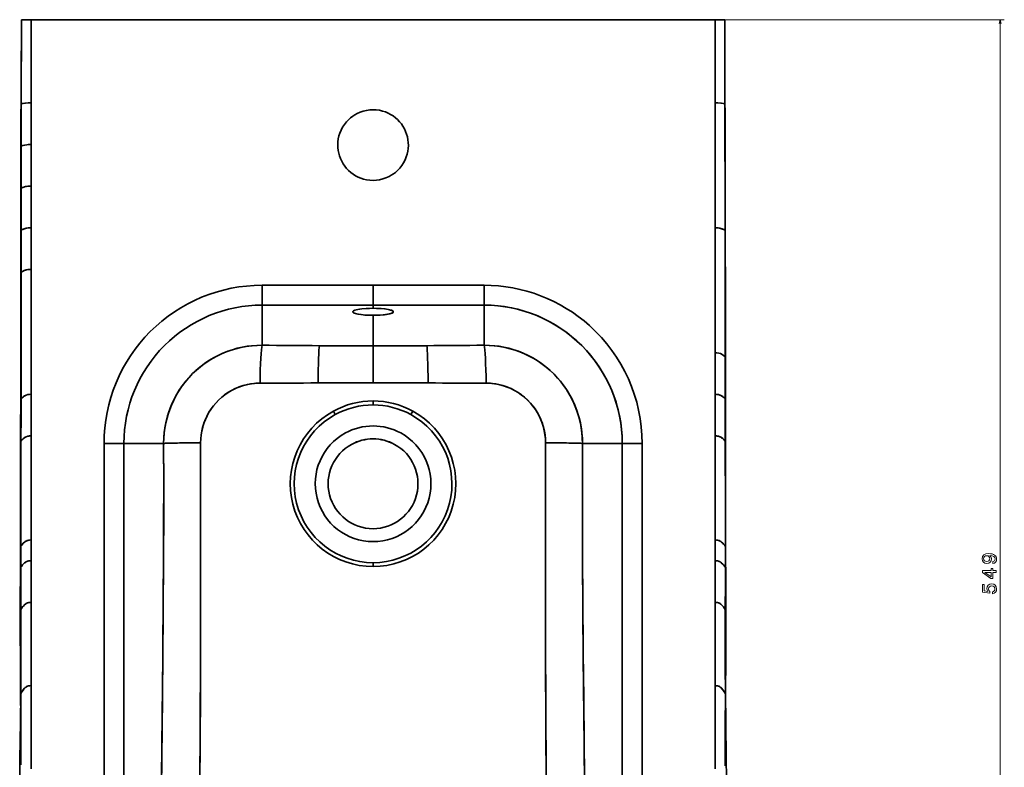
# Model space of a CAD drawing. Extents: x 375 to 1909, y -6 to 1744.
# Tile 3 of 8: x 378 to 866, y 335 to 705. Entities that reach past the tile are written whole.
import ezdxf

# ---------------------------------------------------------------- set-up
doc = ezdxf.new("R2010")
doc.units = 0

msp = doc.modelspace()

# ---------------------------------------------------------------- linework, layer by layer
at = {"color": 7, "lineweight": 35}
for p, q in [((378.48, 663.66), (378.55, 705.41)), ((437.01, 705.41), (378.95, 705.41)), ((383.36, 705.41), (504.58, 705.41)), ((383.36, 705.41), (383.36, 664.15)), ((383.36, 705.41), (504.58, 705.41)), ((383.36, 664.15), (383.36, 705.41)), ((642.21, 705.41), (463.63, 705.41)), ((504.58, 705.41), (669.79, 705.41)), ((504.58, 705.41), (669.79, 705.41)), ((727.28, 705.41), (668.83, 705.41)), ((669.79, 705.41), (722.48, 705.41)), ((669.79, 705.41), (722.48, 705.41)), ((722.48, 664.15), (722.48, 705.41)), ((722.48, 705.41), (722.48, 664.15)), ((727.29, 705.41), (727.36, 663.66)), ((383.36, 664.15), (383.36, 643.52)), ((383.36, 643.52), (383.36, 664.15)), ((722.48, 602.27), (722.48, 664.15)), ((722.48, 664.15), (722.48, 602.27)), ((378.46, 642.79), (378.48, 663.66)), ((378.43, 621.91), (378.46, 642.79)), ((383.36, 643.52), (383.36, 622.9)), ((383.36, 622.9), (383.36, 643.52)), ((383.36, 622.9), (383.36, 602.27)), ((383.36, 602.27), (383.36, 622.9)), ((383.36, 602.27), (383.36, 581.64)), ((383.36, 581.64), (383.36, 602.27)), ((722.48, 540.38), (722.48, 602.27)), ((722.48, 602.27), (722.48, 540.38)), ((383.36, 581.64), (383.36, 519.76)), ((383.36, 519.76), (383.36, 581.64)), ((552.92, 573.8), (497.92, 573.8)), ((552.92, 573.8), (497.92, 573.8)), ((607.92, 573.8), (552.92, 573.8)), ((607.92, 573.8), (552.92, 573.8)), ((497.92, 563.95), (552.92, 563.95)), ((552.92, 563.95), (497.92, 563.95)), ((552.92, 563.95), (607.92, 563.95)), ((552.92, 563.95), (607.92, 563.95)), ((722.48, 519.76), (722.48, 540.38)), ((722.48, 540.38), (722.48, 519.76)), ((383.36, 519.76), (383.36, 499.13)), ((383.36, 499.13), (383.36, 519.76)), ((722.48, 499.13), (722.48, 519.76)), ((722.48, 519.76), (722.48, 499.13)), ((383.36, 499.13), (383.36, 447.56)), ((383.36, 447.56), (383.36, 499.13)), ((722.48, 447.56), (722.48, 499.13)), ((722.48, 499.13), (722.48, 447.56)), ((419.53, 495.41), (419.53, 279.85)), ((419.53, 495.41), (419.53, 279.85)), ((429.38, 279.85), (429.38, 495.41)), ((429.38, 495.41), (429.38, 279.85)), ((676.46, 495.41), (676.46, 279.85)), ((676.46, 495.41), (676.46, 279.85)), ((686.31, 279.85), (686.31, 495.41)), ((686.31, 279.85), (686.31, 495.41)), ((383.36, 437.25), (383.36, 416.62)), ((383.36, 416.62), (383.36, 437.25)), ((722.48, 416.62), (722.48, 437.24)), ((722.48, 437.24), (722.48, 416.62)), ((383.36, 416.62), (383.36, 375.36)), ((383.36, 375.36), (383.36, 416.62)), ((722.48, 375.36), (722.48, 416.62)), ((722.48, 416.62), (722.48, 375.36)), ((383.36, 375.36), (383.36, 334.11)), ((383.36, 334.11), (383.36, 375.36)), ((722.48, 334.11), (722.48, 375.36)), ((722.48, 375.36), (722.48, 334.11))]:
    msp.add_line(p, q, dxfattribs=at)
at = {"color": 7, "lineweight": 35, "ltscale": 0.0714}
msp.add_line((378.55, 705.41), (381.41, 705.41), dxfattribs=at)
at = {"color": 7, "lineweight": 35, "ltscale": 0.071382}
msp.add_line((378.56, 705.41), (381.41, 705.41), dxfattribs=at)
at = {"color": 7, "lineweight": 35, "ltscale": 0.024224}
msp.add_line((381.41, 705.41), (382.38, 705.41), dxfattribs=at)
msp.add_line((381.41, 705.41), (382.38, 705.41), dxfattribs=at)
at = {"color": 7, "lineweight": 35, "ltscale": 0.024567}
msp.add_line((382.38, 705.41), (383.36, 705.41), dxfattribs=at)
msp.add_line((382.38, 705.41), (383.36, 705.41), dxfattribs=at)
at = {"color": 7, "lineweight": 35, "ltscale": 0.002226}
msp.add_line((437.1, 705.41), (437.01, 705.41), dxfattribs=at)
at = {"color": 8, "lineweight": 13}
for p, q in [((644.21, 705.41), (865.86, 705.41)), ((863.86, 156.42), (863.86, 705.41))]:
    msp.add_line(p, q, dxfattribs=at)
at = {"color": 7, "lineweight": 35, "ltscale": 0.024568}
msp.add_line((722.48, 705.41), (723.46, 705.41), dxfattribs=at)
msp.add_line((722.48, 705.41), (723.46, 705.41), dxfattribs=at)
at = {"color": 7, "lineweight": 35, "ltscale": 0.024214}
msp.add_line((723.46, 705.41), (724.43, 705.41), dxfattribs=at)
at = {"color": 7, "lineweight": 35, "ltscale": 0.024213}
msp.add_line((723.46, 705.41), (724.43, 705.41), dxfattribs=at)
at = {"color": 7, "lineweight": 35, "ltscale": 0.071007}
msp.add_line((724.43, 705.41), (727.27, 705.41), dxfattribs=at)
at = {"color": 7, "lineweight": 35, "ltscale": 0.071004}
msp.add_line((724.43, 705.41), (727.27, 705.41), dxfattribs=at)
at = {"color": 7, "lineweight": 35, "ltscale": 0.00040741}
msp.add_line((727.27, 705.41), (727.29, 705.41), dxfattribs=at)
at = {"color": 7, "lineweight": 35, "ltscale": 0.246202}
for p, q in [((497.92, 573.8), (497.92, 563.95)), ((497.92, 563.95), (497.92, 573.8)), ((552.92, 573.8), (552.92, 563.95)), ((552.92, 563.95), (552.92, 573.8)), ((607.92, 563.95), (607.92, 573.8)), ((607.92, 563.95), (607.92, 573.8)), ((419.53, 495.41), (429.38, 495.41)), ((429.38, 495.41), (419.53, 495.41)), ((686.31, 495.41), (676.46, 495.41)), ((686.31, 495.41), (676.46, 495.41))]:
    msp.add_line(p, q, dxfattribs=at)
at = {"color": 7, "lineweight": 35, "ltscale": 0.497122}
for p, q in [((497.92, 544.07), (497.92, 563.95)), ((497.92, 563.95), (497.92, 544.07)), ((607.92, 544.07), (607.92, 563.95)), ((607.92, 563.95), (607.92, 544.07))]:
    msp.add_line(p, q, dxfattribs=at)
at = {"color": 7, "lineweight": 35, "ltscale": 0.039169}
msp.add_line((552.92, 562.38), (552.92, 563.95), dxfattribs=at)
msp.add_line((552.92, 562.38), (552.92, 563.95), dxfattribs=at)
at = {"color": 7, "lineweight": 35, "ltscale": 0.378574}
msp.add_line((552.92, 543.75), (552.92, 558.9), dxfattribs=at)
msp.add_line((552.92, 543.75), (552.92, 558.9), dxfattribs=at)
at = {"color": 7, "lineweight": 35, "ltscale": 0.457124}
msp.add_line((552.92, 543.75), (552.92, 525.47), dxfattribs=at)
msp.add_line((552.92, 543.75), (552.92, 525.47), dxfattribs=at)
at = {"color": 7, "lineweight": 35, "ltscale": 0.012679}
msp.add_line((378.4, 517.02), (378.4, 517.52), dxfattribs=at)
at = {"color": 7, "lineweight": 35, "ltscale": 0.00424}
msp.add_line((727.44, 517.69), (727.44, 517.52), dxfattribs=at)
at = {"color": 7, "lineweight": 35, "ltscale": 0.048228}
msp.add_line((552.92, 514.51), (552.92, 516.44), dxfattribs=at)
msp.add_line((552.92, 514.51), (552.92, 516.44), dxfattribs=at)
at = {"color": 7, "lineweight": 35, "ltscale": 0.04823}
for p, q in [((534.17, 509.73), (533.25, 511.42)), ((533.25, 511.42), (534.17, 509.73)), ((572.59, 511.42), (571.67, 509.73)), ((571.67, 509.73), (572.59, 511.42))]:
    msp.add_line(p, q, dxfattribs=at)
at = {"color": 7, "lineweight": 35, "ltscale": 0.493122}
for p, q in [((429.38, 495.41), (449.1, 495.41)), ((449.1, 495.41), (429.38, 495.41))]:
    msp.add_line(p, q, dxfattribs=at)
at = {"color": 7, "lineweight": 35, "ltscale": 0.493121}
for p, q in [((676.46, 495.41), (656.74, 495.41)), ((656.74, 495.41), (676.46, 495.41))]:
    msp.add_line(p, q, dxfattribs=at)
at = {"color": 7, "lineweight": 35, "ltscale": 0.257862}
for p, q in [((383.36, 447.56), (383.36, 437.25)), ((383.36, 437.25), (383.36, 447.56))]:
    msp.add_line(p, q, dxfattribs=at)
at = {"color": 7, "lineweight": 35, "ltscale": 0.25791}
for p, q in [((722.48, 437.24), (722.48, 447.56)), ((722.48, 447.56), (722.48, 437.24))]:
    msp.add_line(p, q, dxfattribs=at)
at = {"color": 7, "lineweight": 35, "ltscale": 0.048229}
msp.add_line((552.92, 434.37), (552.92, 436.3), dxfattribs=at)
msp.add_line((552.92, 434.37), (552.92, 436.3), dxfattribs=at)
at = {"color": 8, "lineweight": 13}
msp.add_lwpolyline([(864.38, 703.48), (863.86, 705.41), (863.34, 703.48)], dxfattribs=at)
at = {"color": 7, "lineweight": 35}
for points in [[(378.52, 690.05), (378.35, 632.27), (378.23, 540.53), (378.2, 479.29), (378.18, 462.32), (378.07, 431.49), (378.01, 417.65), (378.03, 399.22), (378.08, 390.76), (378.21, 373.83), (378.33, 357.1), (378.35, 348.74), (378.3, 336.19)], [(727.54, 335.69), (727.49, 347.46), (727.51, 355.28), (727.61, 370.96), (727.76, 389.66), (727.81, 399.02), (727.84, 412.85), (727.81, 423.57), (727.71, 445.03), (727.67, 458.81), (727.63, 486.41), (727.61, 532.69), (727.49, 633.47), (727.32, 690.1)], [(378.48, 663.66), (378.48, 663.66), (378.48, 663.66), (378.49, 663.67), (378.55, 663.69), (379.14, 663.82), (380.53, 664.03), (382.19, 664.14), (383.36, 664.15)], [(383.36, 664.15), (381.94, 664.13), (380.24, 663.99), (379.37, 663.86), (378.51, 663.68), (378.48, 663.66), (378.48, 663.66), (378.48, 663.66), (378.48, 663.66)], [(722.48, 664.15), (723.9, 664.13), (725.6, 663.99), (726.47, 663.86), (727.33, 663.68), (727.36, 663.66), (727.36, 663.66), (727.36, 663.66), (727.36, 663.66)], [(727.36, 663.66), (727.36, 663.66), (727.36, 663.66), (727.35, 663.66), (727.29, 663.69), (726.7, 663.82), (725.31, 664.03), (723.65, 664.14), (722.48, 664.15)], [(552.92, 660.78), (551.28, 660.7), (549.66, 660.47), (548.07, 660.09), (546.52, 659.57), (545.02, 658.9), (543.9, 658.28), (542.83, 657.58), (541.81, 656.8), (540.85, 655.95), (539.72, 654.77), (538.7, 653.48), (537.81, 652.11), (537.05, 650.66), (536.43, 649.14), (536.01, 647.77), (535.69, 646.37), (535.5, 644.95), (535.42, 643.52), (535.46, 642.09), (535.62, 640.66), (535.89, 639.26), (536.27, 637.88), (536.77, 636.54), (537.38, 635.24), (538.09, 633.99), (538.9, 632.81), (539.8, 631.7), (540.79, 630.66), (541.87, 629.71), (543.01, 628.85), (544.23, 628.09), (545.5, 627.43), (546.82, 626.88), (548.18, 626.43), (549.74, 626.07), (551.32, 625.85), (552.92, 625.78)], [(552.92, 625.78), (554.56, 625.86), (556.18, 626.08), (557.77, 626.46), (559.32, 626.99), (560.82, 627.66), (561.94, 628.28), (563.01, 628.98), (564.03, 629.76), (564.99, 630.61), (566.12, 631.79), (567.14, 633.08), (568.03, 634.45), (568.79, 635.9), (569.41, 637.42), (569.83, 638.79), (570.14, 640.18), (570.34, 641.6), (570.42, 643.03), (570.38, 644.47), (570.22, 645.89), (569.95, 647.3), (569.57, 648.68), (569.07, 650.02), (568.46, 651.32), (567.75, 652.57), (566.94, 653.75), (566.04, 654.86), (565.05, 655.89), (563.97, 656.85), (562.83, 657.71), (561.61, 658.47), (560.34, 659.13), (559.02, 659.68), (557.66, 660.12), (556.1, 660.49), (554.52, 660.71), (552.92, 660.78)], [(727.36, 663.66), (727.43, 606.25), (727.44, 601.03)], [(383.36, 643.52), (381.92, 643.49), (381.21, 643.43), (380.21, 643.28), (379.34, 643.08), (378.77, 642.92), (378.49, 642.81), (378.46, 642.79), (378.46, 642.79), (378.46, 642.79)], [(378.46, 642.79), (378.46, 642.79), (378.46, 642.79), (378.49, 642.81), (378.83, 642.94), (379.46, 643.11), (380.27, 643.29), (381.28, 643.44), (382.34, 643.51), (383.36, 643.52)], [(383.36, 622.9), (382.39, 622.88), (381.18, 622.77), (380.18, 622.57), (379.3, 622.3), (378.74, 622.08), (378.46, 621.94), (378.43, 621.92), (378.43, 621.91), (378.43, 621.91)], [(378.43, 621.91), (378.43, 621.91), (378.43, 621.92), (378.48, 621.96), (379.01, 622.19), (379.74, 622.44), (380.63, 622.67), (381.69, 622.83), (382.78, 622.89), (383.36, 622.9)], [(383.36, 602.27), (382.38, 602.25), (381.88, 602.21), (381.15, 602.1), (380.14, 601.84), (379.26, 601.51), (378.7, 601.24), (378.43, 601.07), (378.4, 601.04), (378.4, 601.04), (378.4, 601.03)], [(378.4, 601.03), (378.4, 601.04), (378.41, 601.04), (378.46, 601.09), (379.03, 601.4), (379.91, 601.77), (380.98, 602.07), (382.14, 602.24), (383.36, 602.27)], [(722.48, 602.27), (723.46, 602.25), (723.96, 602.21), (724.69, 602.1), (725.7, 601.84), (726.57, 601.51), (727.14, 601.24), (727.41, 601.07), (727.44, 601.04), (727.44, 601.04), (727.44, 601.03)], [(727.44, 601.03), (727.44, 601.04), (727.43, 601.04), (727.38, 601.09), (726.81, 601.4), (725.93, 601.76), (724.86, 602.07), (723.7, 602.23), (722.48, 602.27)], [(727.44, 601.03), (727.43, 541.01), (727.43, 538.4)], [(383.36, 581.64), (382.3, 581.61), (381.76, 581.55), (380.98, 581.4), (380.44, 581.24), (379.92, 581.04), (379.05, 580.61), (378.47, 580.23), (378.41, 580.17), (378.39, 580.16), (378.39, 580.16), (378.39, 580.15), (378.39, 580.15), (378.39, 580.15), (378.4, 580.15), (378.4, 580.15)], [(378.4, 580.15), (378.4, 580.15), (378.39, 580.15), (378.39, 580.15), (378.39, 580.15), (378.39, 580.16), (378.4, 580.16), (378.41, 580.18), (378.7, 580.39), (379.08, 580.63), (379.58, 580.88), (380.06, 581.09), (380.58, 581.28), (381.13, 581.44), (381.7, 581.55), (382.25, 581.61), (383.36, 581.64)], [(378.4, 517.52), (378.4, 561.89), (378.39, 580.16)], [(542.88, 560.64), (542.91, 560.77), (543, 560.9), (543.2, 561.08), (543.49, 561.24), (543.86, 561.39), (544.56, 561.61), (545.38, 561.79), (546.31, 561.95), (547.3, 562.09), (549.43, 562.28), (551.16, 562.36), (552.92, 562.38)], [(542.88, 560.64), (542.91, 560.77), (543, 560.9), (543.2, 561.08), (543.49, 561.24), (543.86, 561.39), (544.56, 561.61), (545.38, 561.79), (546.31, 561.95), (547.3, 562.09), (549.44, 562.28), (551.16, 562.36), (552.92, 562.38)], [(552.92, 562.38), (554.97, 562.35), (556.98, 562.24), (558.88, 562.04), (560.37, 561.81), (561.04, 561.67), (561.64, 561.51), (562.14, 561.33), (562.54, 561.14), (562.72, 561.02), (562.85, 560.89), (562.93, 560.77), (562.96, 560.64)], [(562.96, 560.64), (562.93, 560.77), (562.84, 560.9), (562.64, 561.08), (562.35, 561.24), (561.98, 561.39), (561.28, 561.61), (560.46, 561.79), (559.53, 561.95), (558.53, 562.09), (556.4, 562.28), (554.67, 562.36), (552.92, 562.38)], [(552.92, 558.9), (550.87, 558.93), (548.86, 559.05), (546.96, 559.24), (545.47, 559.47), (544.8, 559.62), (544.2, 559.78), (543.7, 559.95), (543.3, 560.14), (543.12, 560.26), (542.99, 560.39), (542.91, 560.51), (542.88, 560.64)], [(552.92, 558.9), (550.39, 558.95), (547.96, 559.13), (546.81, 559.26), (545.75, 559.42), (544.89, 559.59), (544.15, 559.79), (543.68, 559.96), (543.3, 560.14), (543.12, 560.26), (542.99, 560.39), (542.91, 560.51), (542.88, 560.64)], [(562.96, 560.64), (562.93, 560.51), (562.84, 560.38), (562.64, 560.21), (562.35, 560.04), (561.98, 559.89), (561.28, 559.68), (560.45, 559.49), (559.53, 559.33), (558.54, 559.2), (556.41, 559.01), (554.68, 558.92), (552.92, 558.9)], [(552.92, 558.9), (555.45, 558.95), (557.88, 559.13), (559.03, 559.26), (560.09, 559.42), (560.95, 559.59), (561.69, 559.79), (562.16, 559.96), (562.54, 560.14), (562.72, 560.26), (562.85, 560.39), (562.93, 560.51), (562.96, 560.64)], [(449.1, 495.41), (449.18, 498.19), (449.41, 500.96), (449.8, 503.72), (450.35, 506.45), (451.06, 509.14), (451.92, 511.79), (452.92, 514.38), (454.08, 516.91), (455.38, 519.37), (456.72, 521.61), (458.17, 523.76), (459.75, 525.84), (461.42, 527.83), (463.21, 529.72), (465.09, 531.52), (467.06, 533.21), (469.06, 534.75), (471.15, 536.19), (473.3, 537.51), (475.52, 538.73), (477.8, 539.82), (480.13, 540.79), (482.51, 541.65), (484.94, 542.37), (487.4, 542.97), (490, 543.46), (492.63, 543.81), (495.27, 544.01), (497.92, 544.07)], [(449.1, 495.41), (449.16, 497.97), (449.36, 500.52), (449.7, 503.06), (450.16, 505.58), (450.76, 508.08), (451.49, 510.53), (452.35, 512.95), (453.33, 515.31), (454.44, 517.63), (455.66, 519.88), (457.01, 522.06), (458.47, 524.17), (460.03, 526.19), (461.7, 528.14), (463.47, 529.99), (465.34, 531.74), (467.32, 533.42), (469.4, 534.99), (471.55, 536.45), (473.78, 537.79), (476.08, 539.01), (478.44, 540.1), (480.86, 541.07), (483.21, 541.87), (485.61, 542.55), (488.03, 543.1), (490.48, 543.53), (492.95, 543.84), (495.43, 544.02), (497.92, 544.07)], [(656.74, 495.41), (656.67, 497.97), (656.48, 500.52), (656.14, 503.06), (655.68, 505.58), (655.08, 508.08), (654.35, 510.53), (653.49, 512.95), (652.51, 515.31), (651.4, 517.63), (650.18, 519.88), (648.83, 522.06), (647.37, 524.17), (645.81, 526.19), (644.14, 528.14), (642.37, 529.99), (640.5, 531.74), (638.52, 533.42), (636.44, 534.99), (634.29, 536.45), (632.06, 537.79), (629.76, 539.01), (627.4, 540.1), (624.98, 541.07), (622.63, 541.87), (620.23, 542.55), (617.81, 543.1), (615.36, 543.53), (612.89, 543.84), (610.41, 544.02), (607.92, 544.07)], [(656.74, 495.41), (656.66, 498.19), (656.43, 500.96), (656.04, 503.72), (655.49, 506.45), (654.78, 509.14), (653.92, 511.79), (652.92, 514.38), (651.76, 516.91), (650.46, 519.37), (649.12, 521.61), (647.67, 523.76), (646.09, 525.84), (644.42, 527.83), (642.63, 529.72), (640.75, 531.52), (638.78, 533.21), (636.78, 534.75), (634.69, 536.19), (632.54, 537.51), (630.32, 538.73), (628.04, 539.82), (625.71, 540.79), (623.32, 541.65), (620.9, 542.37), (618.44, 542.97), (615.84, 543.46), (613.21, 543.81), (610.57, 544.01), (607.92, 544.07)], [(722.48, 540.38), (723.39, 540.36), (724.3, 540.22), (725.17, 539.93), (725.95, 539.54), (726.73, 539.02), (727.37, 538.47), (727.43, 538.41), (727.43, 538.4), (727.43, 538.4)], [(727.43, 538.4), (727.43, 538.4), (727.43, 538.41), (727.37, 538.47), (726.73, 539.02), (725.95, 539.54), (725.17, 539.93), (724.3, 540.22), (723.39, 540.36), (722.48, 540.38)], [(467.43, 495.73), (467.49, 497.71), (467.69, 499.68), (468.02, 501.63), (468.48, 503.55), (469.07, 505.44), (469.78, 507.29), (470.61, 509.08), (471.56, 510.82), (472.62, 512.48), (473.79, 514.07), (475.06, 515.58), (476.43, 517), (477.89, 518.32), (479.44, 519.55), (481.06, 520.67), (482.76, 521.68), (484.53, 522.58), (486.36, 523.35), (488.23, 524), (490.15, 524.52), (492.11, 524.92), (494.1, 525.18), (495.94, 525.29), (496.87, 525.31)], [(496.87, 525.31), (494.77, 525.23), (492.69, 525.01), (490.62, 524.63), (488.59, 524.11), (486.6, 523.44), (484.66, 522.63), (482.78, 521.69), (480.97, 520.61), (479.33, 519.47), (477.78, 518.22), (476.3, 516.87), (474.92, 515.42), (473.64, 513.88), (472.47, 512.26), (471.41, 510.56), (470.46, 508.79), (469.67, 507.03), (468.99, 505.22), (468.43, 503.37), (467.99, 501.49), (467.68, 499.59), (467.49, 497.66), (467.43, 495.73)], [(525.62, 525.38), (542.5, 525.45), (552.92, 525.47)], [(552.92, 525.47), (545.02, 525.46), (525.62, 525.38)], [(552.92, 525.47), (560.82, 525.46), (580.22, 525.38)], [(580.22, 525.38), (563.34, 525.45), (552.92, 525.47)], [(608.97, 525.31), (611.07, 525.23), (613.15, 525.01), (615.22, 524.63), (617.25, 524.11), (619.24, 523.44), (621.18, 522.63), (623.06, 521.69), (624.87, 520.61), (626.51, 519.47), (628.06, 518.22), (629.54, 516.87), (630.92, 515.42), (632.2, 513.88), (633.37, 512.26), (634.43, 510.56), (635.37, 508.79), (636.17, 507.03), (636.85, 505.22), (637.41, 503.37), (637.85, 501.49), (638.16, 499.59), (638.35, 497.66), (638.41, 495.73)], [(638.41, 495.73), (638.35, 497.71), (638.15, 499.68), (637.82, 501.63), (637.36, 503.55), (636.77, 505.44), (636.06, 507.29), (635.23, 509.08), (634.28, 510.82), (633.22, 512.48), (632.05, 514.07), (630.78, 515.58), (629.41, 517), (627.95, 518.32), (626.4, 519.55), (624.78, 520.67), (623.08, 521.68), (621.31, 522.58), (619.48, 523.35), (617.61, 524), (615.69, 524.52), (613.73, 524.92), (611.74, 525.18), (609.9, 525.29), (608.97, 525.31)], [(383.36, 519.76), (382.64, 519.74), (382.29, 519.71), (381.75, 519.62), (380.98, 519.38), (380.55, 519.19), (380.14, 518.96), (379.57, 518.58), (379.08, 518.19), (378.49, 517.61), (378.41, 517.53), (378.4, 517.52), (378.4, 517.52), (378.4, 517.52), (378.4, 517.52), (378.4, 517.52)], [(378.4, 517.52), (378.4, 517.52), (378.4, 517.52), (378.4, 517.52), (378.41, 517.53), (378.73, 517.86), (379.26, 518.33), (379.59, 518.6), (380.22, 519.01), (380.92, 519.36), (381.72, 519.62), (382.26, 519.71), (382.63, 519.74), (383.36, 519.76)], [(722.48, 519.76), (723.19, 519.74), (723.55, 519.71), (724.09, 519.63), (724.86, 519.39), (725.29, 519.19), (725.7, 518.97), (726.27, 518.58), (726.76, 518.18), (727.35, 517.61), (727.43, 517.53), (727.44, 517.52), (727.44, 517.52), (727.44, 517.52), (727.44, 517.52), (727.44, 517.52)], [(727.44, 517.52), (727.44, 517.52), (727.44, 517.52), (727.44, 517.52), (727.44, 517.52), (727.43, 517.52), (727.11, 517.86), (726.58, 518.33), (726.25, 518.59), (725.62, 519.01), (724.92, 519.36), (724.12, 519.62), (723.58, 519.71), (723.21, 519.74), (722.48, 519.76)], [(383.36, 499.13), (382.64, 499.12), (382.28, 499.08), (381.74, 498.98), (380.96, 498.71), (380.52, 498.49), (380.11, 498.24), (379.54, 497.81), (379.06, 497.38), (378.46, 496.74), (378.39, 496.67), (378.37, 496.65), (378.36, 496.64), (378.36, 496.64), (378.36, 496.64), (378.36, 496.64), (378.36, 496.64), (378.36, 496.65)], [(378.36, 496.65), (378.36, 496.64), (378.36, 496.64), (378.36, 496.64), (378.36, 496.64), (378.36, 496.64), (378.38, 496.65), (378.48, 496.76), (378.7, 497.01), (379.23, 497.54), (379.57, 497.83), (380.2, 498.3), (380.91, 498.69), (381.7, 498.97), (382.25, 499.08), (382.62, 499.11), (383.36, 499.13)], [(722.48, 499.13), (723.2, 499.11), (723.56, 499.08), (724.1, 498.98), (724.88, 498.71), (725.31, 498.49), (725.73, 498.24), (726.3, 497.81), (726.78, 497.38), (727.38, 496.74), (727.45, 496.67), (727.47, 496.64), (727.48, 496.64), (727.48, 496.64), (727.48, 496.64), (727.48, 496.64), (727.48, 496.64), (727.49, 496.65)], [(727.49, 496.65), (727.48, 496.64), (727.48, 496.64), (727.48, 496.64), (727.48, 496.64), (727.48, 496.64), (727.46, 496.65), (727.36, 496.76), (727.14, 497.01), (726.61, 497.54), (726.27, 497.83), (725.64, 498.29), (724.93, 498.69), (724.14, 498.97), (723.59, 499.08), (723.22, 499.11), (722.48, 499.13)], [(378.23, 444.46), (378.24, 460.11), (378.36, 496.65)], [(447.52, 279.85), (448.25, 345.67), (448.68, 389.62), (448.86, 411.57), (449.04, 438.85), (449.1, 455.95), (449.13, 475.68), (449.1, 495.41)], [(447.52, 279.85), (448.02, 324.38), (448.49, 369.34), (448.7, 391.84), (448.92, 419.3), (449.03, 437.63), (449.12, 461.61), (449.13, 475.03), (449.1, 495.41)], [(449.1, 495.41), (449.88, 495.46), (452.56, 495.55), (456.96, 495.64), (467.43, 495.73)], [(467.43, 495.73), (461.49, 495.7), (455.93, 495.62), (451.39, 495.52), (449.64, 495.45), (449.1, 495.41)], [(466.65, 278.56), (467.06, 328.17), (467.22, 353), (467.39, 391.36), (467.43, 412.54), (467.44, 437.17), (467.43, 495.73)], [(467.43, 495.73), (467.44, 441.61), (467.44, 420.14), (467.39, 391.2), (467.32, 371), (467.04, 325.83), (466.65, 278.56)], [(638.41, 495.73), (638.4, 441.61), (638.4, 420.14), (638.45, 391.2), (638.52, 371), (638.8, 325.83), (639.19, 278.56)], [(656.74, 495.41), (655.96, 495.46), (653.28, 495.55), (648.88, 495.64), (638.41, 495.73)], [(638.41, 495.73), (644.35, 495.7), (649.91, 495.62), (654.45, 495.52), (656.2, 495.45), (656.74, 495.41)], [(639.19, 278.56), (638.78, 328.17), (638.62, 353), (638.45, 391.36), (638.41, 412.53), (638.41, 444.88), (638.41, 495.73)], [(658.32, 279.85), (657.82, 324.38), (657.35, 369.34), (657.14, 391.84), (656.92, 419.3), (656.81, 437.63), (656.72, 461.61), (656.71, 475.03), (656.74, 495.41)], [(658.32, 279.85), (657.59, 345.67), (657.16, 389.62), (656.98, 411.57), (656.8, 438.85), (656.74, 455.95), (656.71, 475.68), (656.74, 495.41)], [(727.49, 496.65), (727.59, 461.86), (727.61, 444.46)], [(383.36, 447.56), (382.62, 447.54), (382.25, 447.5), (381.7, 447.37), (381.3, 447.23), (380.91, 447.04), (380.53, 446.8), (380.17, 446.54), (379.51, 445.95), (379.15, 445.56), (378.58, 444.87), (378.27, 444.47), (378.25, 444.45), (378.24, 444.45), (378.24, 444.45), (378.23, 444.45), (378.23, 444.45), (378.23, 444.46)], [(378.23, 444.46), (378.23, 444.45), (378.24, 444.45), (378.24, 444.45), (378.24, 444.45), (378.25, 444.45), (378.29, 444.48), (378.6, 444.89), (379.14, 445.55), (379.48, 445.92), (380.12, 446.5), (380.48, 446.77), (380.85, 447), (381.25, 447.2), (381.66, 447.36), (382.22, 447.49), (382.6, 447.54), (383.36, 447.56)], [(722.48, 447.56), (723.22, 447.54), (723.59, 447.5), (724.14, 447.37), (724.54, 447.23), (724.93, 447.04), (725.31, 446.8), (725.67, 446.54), (726.33, 445.95), (726.69, 445.56), (727.26, 444.86), (727.51, 444.53), (727.57, 444.46), (727.59, 444.45), (727.6, 444.44), (727.6, 444.44), (727.61, 444.45), (727.61, 444.45), (727.61, 444.46)], [(727.61, 444.46), (727.61, 444.45), (727.6, 444.45), (727.6, 444.44), (727.6, 444.44), (727.59, 444.45), (727.55, 444.48), (727.24, 444.89), (726.7, 445.55), (726.36, 445.92), (725.72, 446.5), (725.37, 446.77), (724.99, 447), (724.59, 447.2), (724.18, 447.36), (723.62, 447.49), (723.24, 447.54), (722.48, 447.56)], [(383.36, 437.25), (382.62, 437.23), (382.24, 437.18), (381.7, 437.05), (381.3, 436.9), (380.91, 436.7), (380.53, 436.46), (380.17, 436.18), (379.52, 435.57), (379.16, 435.17), (378.59, 434.44), (378.35, 434.1), (378.29, 434.02), (378.26, 434.01), (378.26, 434), (378.25, 434), (378.25, 434.01), (378.25, 434.01), (378.24, 434.02)], [(378.24, 434.02), (378.25, 434.01), (378.25, 434.01), (378.26, 434), (378.26, 434), (378.27, 434.01), (378.3, 434.04), (378.61, 434.47), (379.15, 435.16), (379.49, 435.54), (380.12, 436.15), (380.48, 436.42), (380.85, 436.67), (381.24, 436.87), (381.64, 437.03), (382.2, 437.17), (382.57, 437.22), (383.36, 437.25)], [(722.48, 437.24), (723.22, 437.22), (723.59, 437.18), (724.14, 437.05), (724.54, 436.9), (724.93, 436.7), (725.31, 436.46), (725.67, 436.18), (726.32, 435.57), (726.68, 435.17), (727.25, 434.44), (727.49, 434.1), (727.55, 434.03), (727.58, 434.01), (727.58, 434.01), (727.59, 434.01), (727.59, 434.01), (727.59, 434.01), (727.6, 434.02)], [(727.6, 434.02), (727.59, 434.01), (727.59, 434.01), (727.59, 434.01), (727.58, 434.01), (727.57, 434.01), (727.54, 434.04), (727.23, 434.47), (726.69, 435.16), (726.35, 435.53), (725.72, 436.14), (725.36, 436.42), (724.99, 436.66), (724.6, 436.87), (724.2, 437.03), (723.64, 437.17), (723.27, 437.22), (722.48, 437.24)], [(383.36, 416.62), (382.61, 416.6), (382.24, 416.55), (381.69, 416.4), (381.3, 416.24), (380.91, 416.03), (380.54, 415.76), (380.18, 415.47), (379.55, 414.81), (379.2, 414.37), (378.65, 413.59), (378.4, 413.22), (378.34, 413.14), (378.33, 413.13), (378.33, 413.13), (378.32, 413.13), (378.31, 413.13), (378.31, 413.14)], [(378.31, 413.14), (378.31, 413.13), (378.32, 413.13), (378.32, 413.13), (378.32, 413.13), (378.33, 413.13), (378.37, 413.16), (378.67, 413.62), (379.18, 414.35), (379.5, 414.76), (380.13, 415.42), (380.47, 415.72), (380.84, 415.98), (381.23, 416.21), (381.63, 416.38), (382.18, 416.54), (382.56, 416.59), (383.36, 416.62)], [(722.48, 416.62), (723.23, 416.6), (723.6, 416.55), (724.15, 416.41), (724.54, 416.24), (724.93, 416.03), (725.3, 415.77), (725.66, 415.47), (726.29, 414.81), (726.64, 414.37), (727.19, 413.59), (727.43, 413.22), (727.5, 413.14), (727.51, 413.13), (727.51, 413.12), (727.52, 413.12), (727.52, 413.13), (727.53, 413.13), (727.53, 413.14)], [(727.53, 413.14), (727.53, 413.13), (727.53, 413.13), (727.52, 413.12), (727.52, 413.12), (727.51, 413.13), (727.47, 413.16), (727.17, 413.62), (726.66, 414.35), (726.34, 414.76), (725.72, 415.42), (725.37, 415.72), (725, 415.98), (724.61, 416.21), (724.21, 416.38), (723.66, 416.54), (723.29, 416.59), (722.48, 416.62)], [(378.24, 371.39), (378.33, 385.31), (378.34, 394.59), (378.31, 413.14)], [(727.53, 413.14), (727.5, 394.59), (727.51, 385.31), (727.6, 371.39)], [(377.73, 329.64), (377.83, 338.92), (378.08, 357.48), (378.24, 371.39)], [(383.36, 375.36), (382.59, 375.34), (382.21, 375.28), (381.66, 375.12), (381.25, 374.93), (380.86, 374.69), (380.48, 374.38), (380.13, 374.04), (379.49, 373.29), (379.19, 372.87), (378.7, 372.09), (378.37, 371.52), (378.29, 371.39), (378.27, 371.37), (378.27, 371.37), (378.26, 371.37), (378.26, 371.37), (378.25, 371.37), (378.24, 371.39)], [(378.24, 371.39), (378.25, 371.38), (378.25, 371.37), (378.26, 371.37), (378.26, 371.37), (378.27, 371.37), (378.28, 371.38), (378.32, 371.44), (378.44, 371.64), (378.81, 372.27), (379.4, 373.16), (379.79, 373.66), (380.22, 374.14), (380.84, 374.67), (381.17, 374.88), (381.52, 375.06), (382.12, 375.26), (382.81, 375.35), (383.36, 375.36)], [(722.48, 375.36), (723.25, 375.34), (723.63, 375.28), (724.18, 375.12), (724.59, 374.93), (724.98, 374.68), (725.36, 374.38), (725.71, 374.04), (726.35, 373.29), (726.65, 372.87), (727.14, 372.09), (727.47, 371.52), (727.55, 371.39), (727.57, 371.37), (727.58, 371.37), (727.58, 371.37), (727.59, 371.37), (727.59, 371.37), (727.6, 371.39)], [(727.6, 371.39), (727.59, 371.38), (727.59, 371.37), (727.59, 371.37), (727.58, 371.37), (727.58, 371.37), (727.56, 371.38), (727.52, 371.44), (727.4, 371.64), (727.04, 372.27), (726.45, 373.16), (726.06, 373.66), (725.62, 374.13), (725.01, 374.66), (724.67, 374.88), (724.32, 375.06), (723.72, 375.26), (723.03, 375.35), (722.48, 375.36)], [(727.6, 371.39), (727.76, 357.48), (728.02, 338.92), (728.12, 329.64)]]:
    msp.add_lwpolyline(points, dxfattribs=at)
at = {"color": 8, "lineweight": 13}
for points in [[(860.13, 435.97), (860.92, 436.12), (861.54, 436.55), (861.92, 437.24), (862.06, 438.14), (861.99, 438.74), (861.81, 439.27), (861.5, 439.73), (861.06, 440.11), (860.5, 440.41), (859.82, 440.64), (859.03, 440.77), (858.12, 440.82), (856.7, 440.65), (855.66, 440.15), (855.03, 439.37), (854.81, 438.29), (854.99, 437.3), (855.48, 436.55), (856.22, 436.07), (857.16, 435.91), (858.13, 436.07), (858.87, 436.54), (859.33, 437.25), (859.48, 438.14), (859.29, 439.09), (858.71, 439.81), (859.83, 439.65), (860.62, 439.32), (861.1, 438.83), (861.25, 438.15), (861.18, 437.63), (860.95, 437.25), (860.6, 437), (860.13, 436.89)], [(857.15, 436.88), (856.53, 436.98), (856.03, 437.27), (855.72, 437.71), (855.61, 438.29), (855.72, 438.88), (856.03, 439.34), (856.52, 439.62), (857.14, 439.73), (857.78, 439.62), (858.25, 439.34), (858.54, 438.87), (858.64, 438.26), (858.54, 437.7), (858.25, 437.27), (857.79, 436.98)], [(861.86, 431.47), (861.86, 432.38), (860.13, 432.38), (860.13, 433.38), (859.32, 433.38), (859.32, 432.38), (855.01, 432.38), (855.01, 431.46), (859.24, 428.39), (860.13, 428.39), (860.13, 431.47)], [(859.32, 429.24), (856.18, 431.47), (859.32, 431.47)], [(860.04, 420.94), (860.86, 421.16), (861.51, 421.66), (861.91, 422.38), (862.06, 423.31), (861.88, 424.33), (861.39, 425.13), (860.6, 425.63), (859.59, 425.82), (858.66, 425.65), (857.92, 425.17), (857.44, 424.41), (857.27, 423.43), (857.39, 422.68), (857.73, 422.09), (855.84, 422.37), (855.84, 425.44), (855.01, 425.44), (855.01, 421.7), (858.73, 421.14), (858.73, 421.95), (858.25, 422.54), (858.08, 423.28), (858.19, 423.93), (858.51, 424.42), (859.01, 424.73), (859.64, 424.84), (860.28, 424.73), (860.77, 424.41), (861.09, 423.92), (861.2, 423.28), (861.13, 422.75), (860.89, 422.33), (860.53, 422.03), (860.04, 421.88)]]:
    msp.add_lwpolyline(points, close=True, dxfattribs=at)
at = {"color": 7, "lineweight": 35}
for centre, radius, start, end in [((33192.23, 571.64), 32813.84, 179.912223, 179.948683), ((24574.89, 580.81), 24196.5, 179.952112, 180.001552), ((497.92, 495.41), 78.39, 89.9999, 180.0001), ((497.92, 495.41), 78.39, 89.9997, 180.0003), ((607.92, 495.41), 78.39, 48.1212, 90.001), ((607.92, 495.41), 78.39, 48.122, 90.0006), ((497.92, 495.41), 68.54, 90.0001, 180.0001), ((497.92, 495.41), 68.54, 89.9998, 180.0002), ((607.92, 495.41), 68.54, 359.9998, 90.0002), ((607.92, 495.41), 68.54, 359.9999, 89.9999), ((607.92, 495.41), 78.39, 359.9992, 48.1231), ((607.92, 495.41), 78.39, 359.9992, 48.1229), ((580.19, 9069.51), 8525.84, 269.447094, 269.637793), ((580.24, 9075.12), 8531.45, 269.447155, 269.637731), ((553.75, 4888.62), 4344.87, 269.6379, 269.989), ((553.76, 4889.72), 4345.96, 269.63796, 269.98898), ((552.09, 4888.62), 4344.87, 270.011, 270.3621), ((552.08, 4889.7), 4345.95, 270.01102, 270.36204), ((525.65, 9069.51), 8525.84, 270.362209, 270.552901), ((525.6, 9075.12), 8531.45, 270.362271, 270.55284), ((18525.23, 536.37), 17797.8, 179.993462, 180.060128), ((495.46, 6543.17), 6017.87, 270.013398, 270.287152), ((495.22, 6618.82), 6093.52, 270.015482, 270.285834), ((610.62, 6619.63), 6094.33, 269.714168, 269.984493), ((610.38, 6543.17), 6017.87, 269.71285, 269.986603), ((12639.72, 531.26), 11912.28, 180.066098, 180.166501), ((-11526.25, 531.05), 11904.66, 359.834452, 359.932485), ((552.92, 475.41), 41.03, 90, 118.6479), ((552.92, 475.41), 41.03, 90, 118.6479), ((552.92, 475.41), 39.1, 90, 118.6479), ((552.92, 475.41), 39.1, 90, 118.6479), ((552.92, 475.41), 41.03, 61.3521, 90), ((552.92, 475.41), 41.03, 61.3521, 90), ((552.92, 475.41), 39.1, 61.3521, 90), ((552.92, 475.41), 39.1, 61.3521, 90), ((552.92, 475.41), 41.03, 118.6479, 270), ((552.92, 475.41), 41.03, 118.6479, 270), ((552.92, 475.41), 39.1, 118.6479, 270), ((552.92, 475.41), 39.1, 118.6479, 270), ((552.92, 475.41), 41.03, 270, 61.3521), ((552.92, 475.41), 41.03, 270, 61.3521), ((552.92, 475.41), 39.1, 270, 61.3521), ((552.92, 475.41), 39.1, 270, 61.3521), ((552.92, 475.41), 28.68, 90, 118.6479), ((552.92, 475.41), 28.68, 90, 118.6479), ((552.92, 475.41), 28.68, 61.3521, 90), ((552.92, 475.41), 28.68, 61.3521, 90), ((552.92, 475.41), 28.68, 118.6479, 270), ((552.92, 475.41), 28.68, 118.6479, 270), ((552.92, 475.41), 28.68, 270, 61.3521), ((552.92, 475.41), 28.68, 270, 61.3521), ((552.92, 475.41), 22.26, 118.6478, 270), ((552.92, 475.41), 22.26, 118.6479, 270), ((552.92, 475.41), 22.26, 90, 118.6478), ((552.92, 475.41), 22.25, 89.9961, 118.6482), ((552.92, 475.41), 22.26, 61.3521, 90), ((552.92, 475.41), 22.25, 61.3518, 90.0039), ((552.92, 475.41), 22.26, 270, 61.3522), ((552.92, 475.41), 22.26, 270, 61.3521), ((5550.82, 445.95), 5172.59, 180.0165, 180.13215), ((-4421.9, 445.96), 5149.51, 359.86712, 359.98325), ((20536.63, 486.62), 20158.46, 180.149508, 180.208835), ((-19467.36, 486.97), 20195.03, 359.79055, 359.849785)]:
    msp.add_arc(centre, radius, start, end, dxfattribs=at)
for centre, major_axis, ratio, start_param, end_param in [((497.92, 524.37), (0.19, 20), 0.053199, 0.174783, 1.524349), ((497.92, 524.37), (0.19, 20), 0.053199, 0.174784, 1.524334), ((526.3, 524.14), (0.12, 20), 0.034268, 0.17464, 1.509028), ((526.3, 524.14), (0.12, 20), 0.034268, 0.174636, 1.509028), ((579.54, 524.14), (-0.12, 20), 0.034268, 4.774162, 6.108547), ((579.54, 524.14), (-0.12, 20), 0.034268, 4.774169, 6.108545), ((607.92, 524.37), (-0.19, 20), 0.053199, 4.758843, 6.108401), ((607.92, 524.37), (-0.19, 20), 0.053199, 4.758837, 6.108399)]:
    msp.add_ellipse(centre, major_axis=major_axis, ratio=ratio, start_param=start_param, end_param=end_param, dxfattribs=at)

doc.saveas('drawing.dxf')
